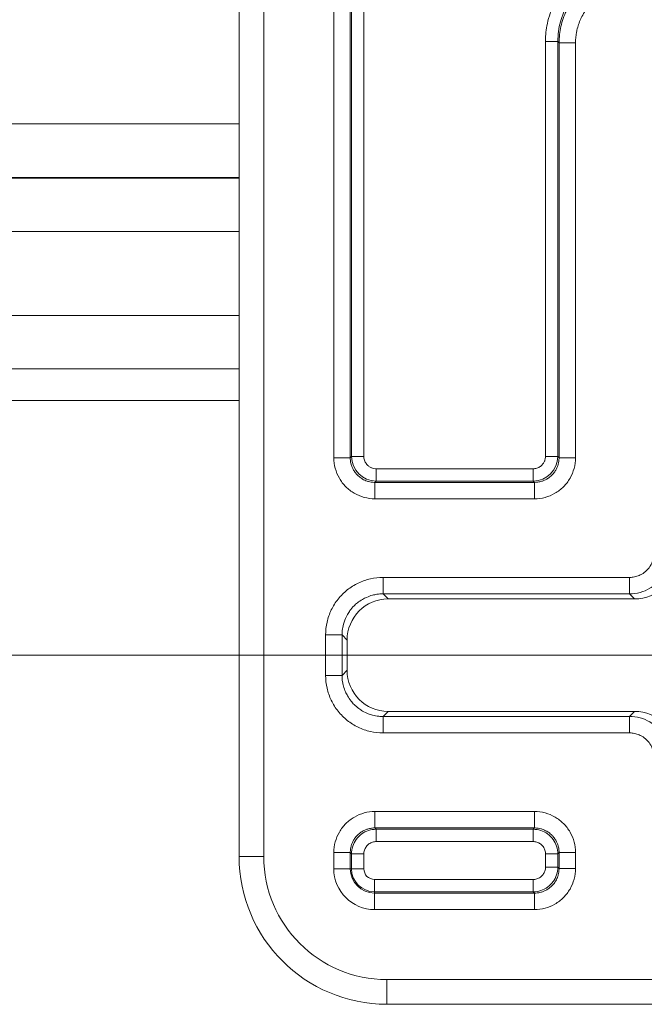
# Model space of a CAD drawing. Header units: inches. Extents: x 0.3 to 84.8, y 1.5 to 53.5.
# Tile 62 of 107: x 73.84 to 74.6, y 19.916 to 21.114. Entities that reach past the tile are written whole.
import ezdxf

# ---------------------------------------------------------------- set-up
doc = ezdxf.new("R2010")
doc.units = ezdxf.units.IN
doc.header["$LTSCALE"] = 2.5
doc.header["$MEASUREMENT"] = 0
for name, color, linetype, lineweight in [('Dimension (ANSI)', 7, 'Continuous', 9), ('Visible (ANSI)', 7, 'Continuous', 18), ('Visible Narrow (ANSI)', 7, 'Continuous', 5)]:
    doc.layers.add(name, color=color, linetype=linetype, lineweight=lineweight)
doc.styles.add('Note Text (ANSI)', font='arial.ttf')
doc.dimstyles.new('.XX', dxfattribs={"dimscale": 2.5, "dimtxt": 0.095, "dimasz": 0.125, "dimexe": 0.1875, "dimexo": 0.0625, "dimgap": 0.0625, "dimtad": 0, "dimtih": 1, "dimtoh": 1, "dimrnd": 1e-08, "dimzin": 0, "dimdsep": 46, "dimtxsty": 'Note Text (ANSI)', "dimblk": 'Filled-1', "dimcen": 0.09, "dimdle": 0.45, "dimclrd": 256, "dimclre": 256, "dimclrt": 256, "dimadec": 0, "dimazin": 1, "dimtfac": 1.263158, "dimtofl": 0, "dimtmove": 0, "dimatfit": 3, "dimfxl": 1, "dimtolj": 1, "dimtzin": 4, "dimlwd": -1, "dimlwe": -1, "dimarcsym": 0})

# ---------------------------------------------------------------- blocks, each defined once
blk = doc.blocks.new('Filled-1')
at = {"color": 0}
for p, q in [((0, 0), (-1, 0.25)), ((-1, 0.25), (-1, -0.25)), ((-1, 0), (0, 0)), ((-1, -0.25), (0, 0))]:
    blk.add_line(p, q, dxfattribs=at)
at = {"color": 0, "flags": 128}
blk.add_lwpolyline([(-1, -0.25), (0, 0), (-1, 0.25), (-1, -0.25)], dxfattribs=at)
at = {"color": 0}
blk.add_solid([(-1, -0.25), (0, 0), (-1, 0.25), (-1, -0.25)], dxfattribs=at)
blk = doc.blocks.new('*D52')
at = {"layer": 'Defpoints', "color": 0, "transparency": 16777216}
for p in [(74.7319, 33.6459), (69.1069, 20.0209), (74.7319, 20.0209)]:
    blk.add_point(p, dxfattribs=at)
at = {"layer": 'Dimension (ANSI)', "transparency": 16777216}
for p, q in [((69.1069, 20.1772), (69.1069, 34.1147)), ((74.7319, 20.1772), (74.7319, 34.1147)), ((69.4194, 33.6459), (71.4547, 33.6459)), ((74.4194, 33.6459), (72.3841, 33.6459))]:
    blk.add_line(p, q, dxfattribs=at)
at = {"layer": 'Dimension (ANSI)', "transparency": 16777216, "xscale": 0.3125, "yscale": 0.3125, "zscale": 0.3125, "rotation": 180}
blk.add_blockref('Filled-1', (69.1069, 33.6459), dxfattribs=at)
at = {"layer": 'Dimension (ANSI)', "transparency": 16777216, "xscale": 0.3125, "yscale": 0.3125, "zscale": 0.3125}
blk.add_blockref('Filled-1', (74.7319, 33.6459), dxfattribs=at)
at = {"layer": 'Dimension (ANSI)', "transparency": 16777216, "insert": (71.611, 33.7672), "char_height": 0.2375, "attachment_point": 1, "style": 'Note Text (ANSI)'}
blk.add_mtext('\\A1;5.63', dxfattribs=at)
blk = doc.blocks.new('*D53')
at = {"layer": 'Defpoints', "color": 0, "transparency": 16777216}
for p in [(68.6073, 32.3656), (68.6073, 20.3406), (80.6698, 20.3406)]:
    blk.add_point(p, dxfattribs=at)
at = {"layer": 'Dimension (ANSI)', "transparency": 16777216}
for p, q in [((68.7635, 32.3656), (81.1385, 32.3656)), ((80.6698, 32.0531), (80.6698, 28.0394)), ((80.6698, 20.6531), (80.6698, 27.4842)), ((68.7635, 20.3406), (81.1385, 20.3406))]:
    blk.add_line(p, q, dxfattribs=at)
at = {"layer": 'Dimension (ANSI)', "transparency": 16777216, "xscale": 0.3125, "yscale": 0.3125, "zscale": 0.3125}
for p, rotation in [((80.6698, 32.3656), 90), ((80.6698, 20.3406), 270)]:
    blk.add_blockref('Filled-1', p, dxfattribs=dict(at, rotation=rotation))
at = {"layer": 'Dimension (ANSI)', "transparency": 16777216, "insert": (80.2802, 27.8831), "char_height": 0.2375, "attachment_point": 1, "style": 'Note Text (ANSI)'}
blk.add_mtext('\\A1;12.03', dxfattribs=at)

msp = doc.modelspace()

# ---------------------------------------------------------------- linework, layer by layer
at = {"layer": 'Visible (ANSI)'}
for p, q in [((74.1069, 22.9856), (74.1069, 20.0956)), ((74.1069, 20.6506), (69.7319, 20.6506)), ((74.2885, 20.409), (74.5885, 20.409)), ((74.2385, 20.3221), (74.2385, 20.359)), ((74.5885, 20.2721), (74.2885, 20.2721)), ((74.2869, 19.9156), (75.1769, 19.9156))]:
    msp.add_line(p, q, dxfattribs=at)
msp.add_arc((74.2869, 20.0956), 0.18, 180, 270, dxfattribs=at)
for centre, major_axis in [((74.5885, 20.459), (0.0354, -0.0354)), ((74.2885, 20.359), (-0.0354, 0.0354)), ((74.2885, 20.3221), (-0.0354, -0.0354)), ((74.5885, 20.2221), (0.0354, 0.0354))]:
    msp.add_ellipse(centre, major_axis=major_axis, ratio=0.999695, start_param=5.497939, end_param=7.068431, dxfattribs=at)
at = {"layer": 'Visible Narrow (ANSI)'}
for p, q in [((74.1369, 22.9856), (74.1369, 20.0956)), ((74.2223, 20.5809), (74.2223, 21.8302)), ((74.2423, 20.5809), (74.2423, 21.8302)), ((74.2439, 20.5825), (74.2439, 21.8286)), ((74.2589, 20.5825), (74.2589, 21.8286)), ((74.48, 21.0875), (74.495, 21.0875)), ((74.48, 21.0875), (74.48, 20.5825)), ((74.4966, 21.0859), (74.495, 21.0875)), ((74.495, 21.0875), (74.495, 20.5825)), ((74.4966, 21.0859), (74.5166, 21.0859)), ((74.4966, 21.0859), (74.4966, 20.5809)), ((74.5166, 21.0859), (74.5166, 20.5809)), ((74.1069, 20.9872), (69.7319, 20.9872)), ((74.1069, 20.9222), (69.7319, 20.9222)), ((69.7319, 20.9212), (74.1069, 20.9212)), ((69.7319, 20.8562), (74.1069, 20.8562)), ((74.1069, 20.7539), (69.7319, 20.7539)), ((74.1069, 20.6891), (69.7319, 20.6891)), ((74.2423, 20.5809), (74.2223, 20.5809)), ((74.2439, 20.5825), (74.2423, 20.5809)), ((74.2589, 20.5825), (74.2439, 20.5825)), ((74.48, 20.5825), (74.495, 20.5825)), ((74.495, 20.5825), (74.4966, 20.5809)), ((74.4966, 20.5809), (74.5166, 20.5809)), ((74.465, 20.5675), (74.2738, 20.5675)), ((74.2738, 20.5675), (74.2738, 20.5525)), ((74.465, 20.5675), (74.465, 20.5525)), ((74.2738, 20.5525), (74.2723, 20.5509)), ((74.4666, 20.5509), (74.2723, 20.5509)), ((74.2723, 20.5509), (74.2723, 20.5309)), ((74.465, 20.5525), (74.2738, 20.5525)), ((74.465, 20.5525), (74.4666, 20.5509)), ((74.4666, 20.5509), (74.4666, 20.5309)), ((74.4666, 20.5309), (74.2723, 20.5309)), ((74.2823, 20.4352), (74.5823, 20.4352)), ((74.2823, 20.4152), (74.2823, 20.4352)), ((74.5823, 20.4152), (74.5823, 20.4352)), ((74.2823, 20.4152), (74.5823, 20.4152)), ((74.2885, 20.409), (74.2823, 20.4152)), ((74.5823, 20.4152), (74.5885, 20.409)), ((74.2123, 20.3159), (74.2123, 20.3652)), ((74.2323, 20.3652), (74.2123, 20.3652)), ((74.2323, 20.3159), (74.2323, 20.3652)), ((74.2385, 20.359), (74.2323, 20.3652)), ((74.2323, 20.3159), (74.2123, 20.3159)), ((74.2385, 20.3221), (74.2323, 20.3159)), ((74.2885, 20.2721), (74.2823, 20.2659)), ((74.5885, 20.2721), (74.5823, 20.2659)), ((74.5823, 20.2659), (74.2823, 20.2659)), ((74.2823, 20.2659), (74.2823, 20.2459)), ((74.5823, 20.2659), (74.5823, 20.2459)), ((74.5823, 20.2459), (74.2823, 20.2459)), ((74.2723, 20.1502), (74.4666, 20.1502)), ((74.2723, 20.1302), (74.2723, 20.1502)), ((74.4666, 20.1302), (74.4666, 20.1502)), ((74.2723, 20.1302), (74.4666, 20.1302)), ((74.2738, 20.1286), (74.2723, 20.1302)), ((74.465, 20.1286), (74.2738, 20.1286)), ((74.2738, 20.1286), (74.2738, 20.1136)), ((74.465, 20.1286), (74.4666, 20.1302)), ((74.465, 20.1286), (74.465, 20.1136)), ((74.465, 20.1136), (74.2738, 20.1136)), ((74.2223, 20.0806), (74.2223, 20.1002)), ((74.2423, 20.1002), (74.2223, 20.1002)), ((74.2423, 20.0806), (74.2423, 20.1002)), ((74.2439, 20.0986), (74.2423, 20.1002)), ((74.495, 20.0986), (74.4966, 20.1002)), ((74.4966, 20.1002), (74.5166, 20.1002)), ((74.4966, 20.1002), (74.4966, 20.0809)), ((74.5166, 20.1002), (74.5166, 20.0809)), ((74.1069, 20.0956), (74.1369, 20.0956)), ((74.2439, 20.0986), (74.2439, 20.0806)), ((74.2439, 20.0986), (74.2589, 20.0986)), ((74.2589, 20.0986), (74.2589, 20.0806)), ((74.495, 20.0986), (74.48, 20.0986)), ((74.48, 20.0825), (74.48, 20.0986)), ((74.495, 20.0825), (74.495, 20.0986)), ((74.2423, 20.0806), (74.2223, 20.0806)), ((74.2439, 20.0806), (74.2423, 20.0806)), ((74.2439, 20.0806), (74.2589, 20.0806)), ((74.495, 20.0825), (74.48, 20.0825)), ((74.495, 20.0825), (74.4966, 20.0809)), ((74.4966, 20.0809), (74.5166, 20.0809)), ((74.2719, 20.0675), (74.465, 20.0675)), ((74.2719, 20.0525), (74.2719, 20.0675)), ((74.465, 20.0525), (74.465, 20.0675)), ((74.2719, 20.0525), (74.465, 20.0525)), ((74.2719, 20.0525), (74.2719, 20.0509)), ((74.465, 20.0525), (74.4666, 20.0509)), ((74.4666, 20.0509), (74.2719, 20.0509)), ((74.2719, 20.0509), (74.2719, 20.0309)), ((74.4666, 20.0509), (74.4666, 20.0309)), ((74.4666, 20.0309), (74.2719, 20.0309)), ((74.2869, 19.9456), (75.1769, 19.9456)), ((74.2869, 19.9156), (74.2869, 19.9456))]:
    msp.add_line(p, q, dxfattribs=at)
for centre, radius in [((74.2869, 20.0956), 0.15), ((74.2719, 20.0806), 0.0497), ((74.2719, 20.0806), 0.0297), ((74.2719, 20.0806), 0.0281), ((74.2719, 20.0806), 0.0131)]:
    msp.add_arc(centre, radius, 180, 270, dxfattribs=at)
for centre, major_axis, ratio, start_param, end_param in [((74.585, 21.0875), (-0.0637, 0.0637), 0.999594, 5.497937, 7.068429), ((74.2739, 20.5825), (-0.0212, 0.0212), 0.999924, 0.785497, 2.356096), ((74.465, 20.5825), (-0.0212, -0.0212), 0.999924, 0.785497, 2.356096)]:
    msp.add_ellipse(centre, major_axis=major_axis, ratio=ratio, start_param=start_param, end_param=end_param, dxfattribs=at)
for points in [[(74.585, 21.1925), (74.5821, 21.1925), (74.5759, 21.1923), (74.5649, 21.1908), (74.5527, 21.1877), (74.5399, 21.1827), (74.5273, 21.1756), (74.5154, 21.1666), (74.5048, 21.1558), (74.496, 21.1438), (74.4892, 21.1311), (74.4844, 21.1185), (74.4815, 21.1066), (74.4802, 21.0959), (74.48, 21.0901), (74.48, 21.0875)], [(74.5866, 21.1759), (74.5798, 21.1759), (74.5664, 21.1744), (74.5472, 21.1677), (74.53, 21.1569), (74.5156, 21.1425), (74.5048, 21.1253), (74.4981, 21.1061), (74.4966, 21.0926), (74.4966, 21.0859)], [(74.2723, 20.5309), (74.2678, 20.5309), (74.2592, 20.5321), (74.2469, 20.5371), (74.2365, 20.5452), (74.2285, 20.5556), (74.2234, 20.5679), (74.2223, 20.5765), (74.2223, 20.5809)], [(74.5166, 20.5809), (74.5166, 20.5764), (74.5154, 20.5678), (74.5104, 20.5556), (74.5023, 20.5451), (74.4919, 20.5371), (74.4796, 20.532), (74.471, 20.5309), (74.4666, 20.5309)], [(74.5823, 20.4152), (74.5866, 20.4152), (74.5954, 20.4164), (74.6076, 20.4214), (74.618, 20.4295), (74.6261, 20.4399), (74.6311, 20.4521), (74.6323, 20.4608), (74.6323, 20.4652)], [(74.2123, 20.3652), (74.2123, 20.3705), (74.2134, 20.3808), (74.2187, 20.3959), (74.2271, 20.4092), (74.2383, 20.4204), (74.2517, 20.4288), (74.2668, 20.4341), (74.277, 20.4352), (74.2823, 20.4352)], [(74.2823, 20.2459), (74.277, 20.2459), (74.2667, 20.2471), (74.2516, 20.2523), (74.2383, 20.2607), (74.2271, 20.2719), (74.2187, 20.2853), (74.2134, 20.3004), (74.2123, 20.3106), (74.2123, 20.3159)], [(74.6323, 20.2159), (74.6323, 20.2203), (74.6311, 20.229), (74.6261, 20.2412), (74.618, 20.2517), (74.6076, 20.2597), (74.5954, 20.2648), (74.5866, 20.2659), (74.5823, 20.2659)], [(74.2223, 20.1002), (74.2223, 20.1047), (74.2234, 20.1133), (74.2285, 20.1256), (74.2366, 20.136), (74.247, 20.144), (74.2593, 20.1491), (74.2678, 20.1502), (74.2723, 20.1502)], [(74.4666, 20.1502), (74.4711, 20.1502), (74.4797, 20.1491), (74.4919, 20.144), (74.5024, 20.1359), (74.5104, 20.1255), (74.5155, 20.1132), (74.5166, 20.1047), (74.5166, 20.1002)], [(74.2738, 20.1286), (74.2707, 20.1286), (74.2644, 20.1276), (74.2559, 20.1233), (74.2492, 20.1166), (74.2449, 20.1081), (74.2439, 20.1018), (74.2439, 20.0986)], [(74.495, 20.0986), (74.495, 20.1018), (74.494, 20.1081), (74.4897, 20.1166), (74.4829, 20.1233), (74.4744, 20.1276), (74.4682, 20.1286), (74.465, 20.1286)], [(74.465, 20.0525), (74.4682, 20.0525), (74.4744, 20.0535), (74.4829, 20.0578), (74.4897, 20.0646), (74.494, 20.0731), (74.495, 20.0793), (74.495, 20.0825)], [(74.5166, 20.0809), (74.5166, 20.0764), (74.5154, 20.0678), (74.5104, 20.0556), (74.5023, 20.0451), (74.4919, 20.0371), (74.4796, 20.032), (74.471, 20.0309), (74.4666, 20.0309)]]:
    msp.add_open_spline(points, degree=3, dxfattribs=at)
for points, knots in [([(74.5866, 21.1559), (74.5828, 21.1559), (74.5791, 21.1556), (74.5754, 21.155), (74.574, 21.1548), (74.5725, 21.1545), (74.5711, 21.1542), (74.567, 21.1532), (74.5629, 21.1519), (74.559, 21.1502), (74.5581, 21.1498), (74.5572, 21.1494), (74.5562, 21.149), (74.552, 21.147), (74.548, 21.1445), (74.5442, 21.1416), (74.5438, 21.1413), (74.5434, 21.141), (74.543, 21.1407), (74.5389, 21.1374), (74.5352, 21.1337), (74.532, 21.1297), (74.5286, 21.1255), (74.5258, 21.121), (74.5235, 21.1163), (74.5233, 21.1159), (74.5231, 21.1155), (74.523, 21.1151), (74.521, 21.1107), (74.5194, 21.1061), (74.5183, 21.1014), (74.5181, 21.1006), (74.5179, 21.0997), (74.5178, 21.0988), (74.517, 21.0946), (74.5166, 21.0903), (74.5166, 21.0859)], [0, 0, 0, 0, 0.101986, 0.101986, 0.101986, 0.142857, 0.142857, 0.142857, 0.258323, 0.258323, 0.258323, 0.285714, 0.285714, 0.285714, 0.414149, 0.414149, 0.414149, 0.428571, 0.428571, 0.428571, 0.569978, 0.569978, 0.569978, 0.714286, 0.714286, 0.714286, 0.725767, 0.725767, 0.725767, 0.857143, 0.857143, 0.857143, 0.881853, 0.881853, 0.881853, 1, 1, 1, 1]), ([(74.2723, 20.5509), (74.272, 20.5509), (74.2717, 20.5509), (74.269, 20.551), (74.2667, 20.5513), (74.264, 20.5521), (74.2634, 20.5522), (74.2609, 20.5531), (74.259, 20.5539), (74.2566, 20.5553), (74.2559, 20.5558), (74.2537, 20.5573), (74.2523, 20.5584), (74.2503, 20.5604), (74.2496, 20.5612), (74.2479, 20.5633), (74.2471, 20.5646), (74.2456, 20.567), (74.245, 20.5682), (74.244, 20.5706), (74.2436, 20.5719), (74.2429, 20.5747), (74.2426, 20.5762), (74.2423, 20.5788), (74.2423, 20.5799), (74.2423, 20.5809)], [0, 0, 0, 0, 0.019513, 0.019513, 0.166667, 0.166667, 0.202349, 0.202349, 0.333333, 0.333333, 0.385048, 0.385048, 0.5, 0.5, 0.56788, 0.56788, 0.666667, 0.666667, 0.750401, 0.750401, 0.833333, 0.833333, 0.933539, 0.933539, 1, 1, 1, 1]), ([(74.2738, 20.5675), (74.2735, 20.5675), (74.2732, 20.5675), (74.2716, 20.5676), (74.2705, 20.5678), (74.2688, 20.5683), (74.2684, 20.5685), (74.2669, 20.5691), (74.2659, 20.5697), (74.2645, 20.5707), (74.2641, 20.5711), (74.2629, 20.5722), (74.2622, 20.5729), (74.2612, 20.5743), (74.2609, 20.5749), (74.2601, 20.5764), (74.2598, 20.5772), (74.2593, 20.5788), (74.2591, 20.5796), (74.2589, 20.5811), (74.2589, 20.5818), (74.2589, 20.5825)], [0.0000002, 0.0000002, 0.0000002, 0.0000002, 0.0418782, 0.0418782, 0.2000001, 0.2000001, 0.2590416, 0.2590416, 0.4000001, 0.4000001, 0.474212, 0.474212, 0.6000001, 0.6000001, 0.6894765, 0.6894765, 0.8, 0.8, 0.907321, 0.907321, 1, 1, 1, 1]), ([(74.48, 20.5825), (74.48, 20.5822), (74.48, 20.5818), (74.4799, 20.5803), (74.4797, 20.5791), (74.4792, 20.5775), (74.479, 20.577), (74.4784, 20.5756), (74.4778, 20.5746), (74.4768, 20.5732), (74.4764, 20.5727), (74.4753, 20.5715), (74.4746, 20.5709), (74.4732, 20.5699), (74.4725, 20.5695), (74.4711, 20.5688), (74.4703, 20.5684), (74.4687, 20.5679), (74.4679, 20.5677), (74.4664, 20.5675), (74.4657, 20.5675), (74.465, 20.5675)], [0.0000002, 0.0000002, 0.0000002, 0.0000002, 0.0418782, 0.0418782, 0.2000001, 0.2000001, 0.2590416, 0.2590416, 0.4000001, 0.4000001, 0.474212, 0.474212, 0.6000001, 0.6000001, 0.6894765, 0.6894765, 0.8, 0.8, 0.907321, 0.907321, 1, 1, 1, 1]), ([(74.4966, 20.5809), (74.4966, 20.5806), (74.4966, 20.5803), (74.4965, 20.5777), (74.4962, 20.5754), (74.4954, 20.5726), (74.4953, 20.572), (74.4944, 20.5696), (74.4936, 20.5677), (74.4922, 20.5652), (74.4917, 20.5645), (74.4902, 20.5623), (74.4891, 20.561), (74.487, 20.5589), (74.4863, 20.5582), (74.4842, 20.5566), (74.4829, 20.5557), (74.4805, 20.5543), (74.4793, 20.5537), (74.4768, 20.5527), (74.4756, 20.5523), (74.4728, 20.5515), (74.4713, 20.5512), (74.4687, 20.551), (74.4676, 20.5509), (74.4666, 20.5509)], [0, 0, 0, 0, 0.019513, 0.019513, 0.166667, 0.166667, 0.202349, 0.202349, 0.333333, 0.333333, 0.385048, 0.385048, 0.5, 0.5, 0.56788, 0.56788, 0.666667, 0.666667, 0.750401, 0.750401, 0.833333, 0.833333, 0.933539, 0.933539, 1, 1, 1, 1]), ([(74.5823, 20.4352), (74.5838, 20.4352), (74.5853, 20.4353), (74.5868, 20.4356), (74.5879, 20.4357), (74.5889, 20.4359), (74.59, 20.4362), (74.5919, 20.4367), (74.5937, 20.4374), (74.5955, 20.4383), (74.5961, 20.4386), (74.5967, 20.4389), (74.5973, 20.4392), (74.5993, 20.4404), (74.6013, 20.4419), (74.603, 20.4435), (74.6032, 20.4437), (74.6033, 20.4438), (74.6035, 20.444), (74.6053, 20.4458), (74.607, 20.448), (74.6083, 20.4502), (74.6084, 20.4504), (74.6085, 20.4506), (74.6086, 20.4508), (74.6097, 20.4529), (74.6106, 20.4552), (74.6113, 20.4575), (74.6114, 20.4581), (74.6116, 20.4587), (74.6117, 20.4593), (74.6121, 20.4613), (74.6123, 20.4632), (74.6123, 20.4652)], [0.0000001, 0.0000001, 0.0000001, 0.0000001, 0.0967894, 0.0967894, 0.0967894, 0.1666667, 0.1666667, 0.1666667, 0.2919295, 0.2919295, 0.2919295, 0.3333334, 0.3333334, 0.3333334, 0.4857351, 0.4857351, 0.4857351, 0.5, 0.5, 0.5, 0.6666667, 0.6666667, 0.6666667, 0.6793579, 0.6793579, 0.6793579, 0.8333333, 0.8333333, 0.8333333, 0.8737964, 0.8737964, 0.8737964, 1, 1, 1, 1]), ([(74.2323, 20.3652), (74.2323, 20.367), (74.2324, 20.3688), (74.2328, 20.3731), (74.2333, 20.3757), (74.2344, 20.3799), (74.235, 20.3816), (74.2366, 20.3857), (74.2377, 20.388), (74.2399, 20.3918), (74.2409, 20.3933), (74.2434, 20.3968), (74.2451, 20.3988), (74.2482, 20.4019), (74.2495, 20.4031), (74.2529, 20.4058), (74.2551, 20.4072), (74.2588, 20.4094), (74.2605, 20.4102), (74.2645, 20.412), (74.2669, 20.4129), (74.2711, 20.414), (74.2729, 20.4144), (74.2772, 20.415), (74.2797, 20.4152), (74.2823, 20.4152)], [0, 0, 0, 0, 0.067956, 0.067956, 0.166667, 0.166667, 0.235231, 0.235231, 0.333333, 0.333333, 0.401886, 0.401886, 0.5, 0.5, 0.568958, 0.568958, 0.666667, 0.666667, 0.735608, 0.735608, 0.833333, 0.833333, 0.902815, 0.902815, 1, 1, 1, 1]), ([(74.2823, 20.2659), (74.2805, 20.2659), (74.2787, 20.266), (74.2744, 20.2665), (74.2718, 20.2669), (74.2676, 20.2681), (74.2659, 20.2686), (74.2618, 20.2702), (74.2595, 20.2713), (74.2557, 20.2735), (74.2542, 20.2745), (74.2507, 20.2771), (74.2487, 20.2787), (74.2456, 20.2818), (74.2444, 20.2832), (74.2417, 20.2866), (74.2402, 20.2887), (74.2381, 20.2925), (74.2372, 20.2941), (74.2355, 20.2981), (74.2346, 20.3005), (74.2335, 20.3047), (74.2331, 20.3065), (74.2325, 20.3108), (74.2323, 20.3134), (74.2323, 20.3159)], [0, 0, 0, 0, 0.067956, 0.067956, 0.166667, 0.166667, 0.235231, 0.235231, 0.333333, 0.333333, 0.401886, 0.401886, 0.5, 0.5, 0.568958, 0.568958, 0.666667, 0.666667, 0.735608, 0.735608, 0.833333, 0.833333, 0.902815, 0.902815, 1, 1, 1, 1]), ([(74.6123, 20.2159), (74.6123, 20.2179), (74.6121, 20.2199), (74.6117, 20.2218), (74.6116, 20.2224), (74.6114, 20.223), (74.6113, 20.2236), (74.6106, 20.2259), (74.6097, 20.2282), (74.6086, 20.2304), (74.6085, 20.2305), (74.6084, 20.2307), (74.6083, 20.2309), (74.607, 20.2332), (74.6053, 20.2353), (74.6035, 20.2371), (74.6033, 20.2373), (74.6032, 20.2374), (74.603, 20.2376), (74.6013, 20.2393), (74.5993, 20.2407), (74.5973, 20.2419), (74.5967, 20.2422), (74.5961, 20.2425), (74.5955, 20.2428), (74.5937, 20.2437), (74.5919, 20.2444), (74.59, 20.2449), (74.5889, 20.2452), (74.5879, 20.2454), (74.5868, 20.2456), (74.5853, 20.2458), (74.5838, 20.2459), (74.5823, 20.2459)], [0, 0, 0, 0, 0.126204, 0.126204, 0.126204, 0.166667, 0.166667, 0.166667, 0.320642, 0.320642, 0.320642, 0.333333, 0.333333, 0.333333, 0.5, 0.5, 0.5, 0.514265, 0.514265, 0.514265, 0.666667, 0.666667, 0.666667, 0.708071, 0.708071, 0.708071, 0.833333, 0.833333, 0.833333, 0.903211, 0.903211, 0.903211, 1, 1, 1, 1]), ([(74.2423, 20.1002), (74.2423, 20.1005), (74.2423, 20.1008), (74.2424, 20.1035), (74.2427, 20.1058), (74.2434, 20.1085), (74.2436, 20.1091), (74.2444, 20.1116), (74.2453, 20.1134), (74.2467, 20.1159), (74.2471, 20.1166), (74.2486, 20.1188), (74.2498, 20.1202), (74.2518, 20.1222), (74.2526, 20.1229), (74.2546, 20.1245), (74.2559, 20.1254), (74.2584, 20.1269), (74.2596, 20.1274), (74.262, 20.1284), (74.2633, 20.1289), (74.266, 20.1296), (74.2676, 20.1299), (74.2702, 20.1302), (74.2712, 20.1302), (74.2723, 20.1302)], [0, 0, 0, 0, 0.019513, 0.019513, 0.166667, 0.166667, 0.202349, 0.202349, 0.333333, 0.333333, 0.385048, 0.385048, 0.5, 0.5, 0.56788, 0.56788, 0.666667, 0.666667, 0.750401, 0.750401, 0.833333, 0.833333, 0.933539, 0.933539, 1, 1, 1, 1]), ([(74.4666, 20.1302), (74.4669, 20.1302), (74.4672, 20.1302), (74.4698, 20.1301), (74.4721, 20.1298), (74.4749, 20.1291), (74.4754, 20.1289), (74.4779, 20.1281), (74.4798, 20.1272), (74.4823, 20.1258), (74.483, 20.1254), (74.4851, 20.1239), (74.4865, 20.1227), (74.4886, 20.1207), (74.4893, 20.1199), (74.4909, 20.1178), (74.4918, 20.1166), (74.4932, 20.1141), (74.4938, 20.1129), (74.4948, 20.1105), (74.4952, 20.1092), (74.496, 20.1065), (74.4963, 20.1049), (74.4965, 20.1023), (74.4966, 20.1013), (74.4966, 20.1002)], [0, 0, 0, 0, 0.019513, 0.019513, 0.166667, 0.166667, 0.202349, 0.202349, 0.333333, 0.333333, 0.385048, 0.385048, 0.5, 0.5, 0.56788, 0.56788, 0.666667, 0.666667, 0.750401, 0.750401, 0.833333, 0.833333, 0.933539, 0.933539, 1, 1, 1, 1]), ([(74.2738, 20.1136), (74.2732, 20.1136), (74.2725, 20.1136), (74.271, 20.1134), (74.2701, 20.1132), (74.2686, 20.1127), (74.2679, 20.1124), (74.2665, 20.1117), (74.2657, 20.1113), (74.2644, 20.1103), (74.2639, 20.1099), (74.2627, 20.1088), (74.2622, 20.1081), (74.2613, 20.1068), (74.2608, 20.1061), (74.2601, 20.1047), (74.2598, 20.104), (74.2593, 20.1025), (74.2591, 20.1017), (74.2589, 20.1001), (74.2589, 20.0994), (74.2589, 20.0986)], [0.0000001, 0.0000001, 0.0000001, 0.0000001, 0.0841011, 0.0841011, 0.2000001, 0.2000001, 0.2906397, 0.2906397, 0.4000001, 0.4000001, 0.4949559, 0.4949559, 0.6000001, 0.6000001, 0.6992843, 0.6992843, 0.8, 0.8, 0.905784, 0.905784, 1, 1, 1, 1]), ([(74.48, 20.0986), (74.48, 20.0993), (74.48, 20.1), (74.4798, 20.1015), (74.4796, 20.1024), (74.4791, 20.1039), (74.4788, 20.1046), (74.4781, 20.106), (74.4776, 20.1068), (74.4767, 20.1081), (74.4762, 20.1086), (74.4751, 20.1098), (74.4745, 20.1103), (74.4732, 20.1112), (74.4725, 20.1116), (74.4711, 20.1124), (74.4704, 20.1127), (74.4688, 20.1132), (74.468, 20.1134), (74.4665, 20.1136), (74.4658, 20.1136), (74.465, 20.1136)], [0.0000001, 0.0000001, 0.0000001, 0.0000001, 0.0841011, 0.0841011, 0.2000001, 0.2000001, 0.2906397, 0.2906397, 0.4000001, 0.4000001, 0.4949559, 0.4949559, 0.6000001, 0.6000001, 0.6992843, 0.6992843, 0.8, 0.8, 0.905784, 0.905784, 1, 1, 1, 1]), ([(74.465, 20.0675), (74.4657, 20.0675), (74.4664, 20.0675), (74.4679, 20.0677), (74.4688, 20.0679), (74.4703, 20.0684), (74.471, 20.0687), (74.4724, 20.0694), (74.4731, 20.0698), (74.4744, 20.0708), (74.475, 20.0713), (74.4761, 20.0724), (74.4767, 20.073), (74.4776, 20.0743), (74.478, 20.075), (74.4787, 20.0764), (74.479, 20.0771), (74.4795, 20.0786), (74.4797, 20.0794), (74.48, 20.081), (74.48, 20.0817), (74.48, 20.0825)], [0.0000001, 0.0000001, 0.0000001, 0.0000001, 0.0841011, 0.0841011, 0.2000001, 0.2000001, 0.2906397, 0.2906397, 0.4000001, 0.4000001, 0.4949559, 0.4949559, 0.6000001, 0.6000001, 0.6992843, 0.6992843, 0.8, 0.8, 0.905784, 0.905784, 1, 1, 1, 1]), ([(74.4966, 20.0809), (74.4966, 20.0806), (74.4966, 20.0803), (74.4965, 20.0777), (74.4962, 20.0754), (74.4954, 20.0726), (74.4953, 20.072), (74.4944, 20.0696), (74.4936, 20.0677), (74.4922, 20.0652), (74.4917, 20.0645), (74.4902, 20.0623), (74.4891, 20.061), (74.487, 20.0589), (74.4863, 20.0582), (74.4842, 20.0566), (74.4829, 20.0557), (74.4805, 20.0543), (74.4793, 20.0537), (74.4768, 20.0527), (74.4756, 20.0523), (74.4728, 20.0515), (74.4713, 20.0512), (74.4687, 20.051), (74.4676, 20.0509), (74.4666, 20.0509)], [0, 0, 0, 0, 0.019513, 0.019513, 0.166667, 0.166667, 0.202349, 0.202349, 0.333333, 0.333333, 0.385048, 0.385048, 0.5, 0.5, 0.56788, 0.56788, 0.666667, 0.666667, 0.750401, 0.750401, 0.833333, 0.833333, 0.933539, 0.933539, 1, 1, 1, 1])]:
    msp.add_open_spline(points, degree=3, knots=knots, dxfattribs=at)

# ---------------------------------------------------------------- dimensions: what is measured, and where the dimension line sits
at = {"layer": 'Dimension (ANSI)'}
for base, p1, p2, angle, override, picture, middle in [((74.7319294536, 33.6459074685), (69.1069294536, 20.0209074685), (74.7319294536, 20.0209074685), 180, {"dimgap": 0.0625, "dimtih": 0, "dimtoh": 0, "dimdec": 2, "dimtol": 0, "dimlim": 0, "dimtp": 0, "dimtm": 0, "dimtdec": 2, "dimatfit": 1}, '*D52', (71.9194294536, 33.6459074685)), ((80.6697727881, 20.3405618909), (68.6072727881, 32.3655618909), (68.6072727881, 20.3405618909), 90, {"dimgap": 0.0625, "dimdec": 2, "dimtol": 0, "dimlim": 0, "dimtp": 0, "dimtm": 0, "dimtdec": 2, "dimatfit": 1}, '*D53', (80.6697727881, 27.7617795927))]:
    dim = msp.add_linear_dim(base=base, p1=p1, p2=p2, angle=angle, dimstyle='.XX', override=override, dxfattribs=at)
    dim.commit()
    dim.dimension.update_dxf_attribs({"geometry": picture, "text_midpoint": middle, "dimtype": 160})

doc.saveas('drawing.dxf')
